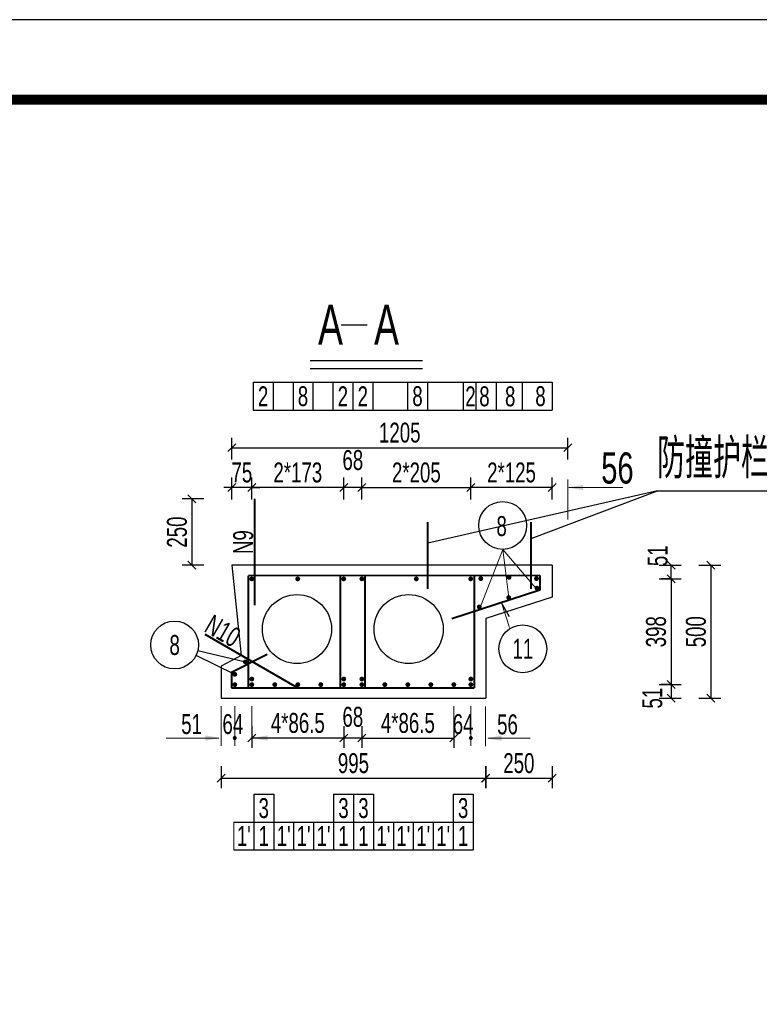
# Model space of a CAD drawing. Header units: millimetres. Extents: x -120871 to -111289, y -80062 to -71425.
# Tile 33 of 37: x -113012 to -112641, y -76432 to -75938. Entities that reach past the tile are written whole.
import ezdxf
from ezdxf.enums import TextEntityAlignment as Align

# ---------------------------------------------------------------- set-up
doc = ezdxf.new("R2010")
doc.units = ezdxf.units.MM
doc.header["$LTSCALE"] = 0.3
doc.header["$PDMODE"] = 99
doc.layers.get('0').update_dxf_attribs({"lineweight": 18})
for name, color, linetype, lineweight in [('BM1', 7, 'Continuous', 15), ('文字', 4, 'Continuous', 18), ('标注', 7, 'Continuous', 18), ('轮廓', 7, 'Continuous', 30), ('钢筋', 1, 'Continuous', 40)]:
    doc.layers.add(name, color=color, linetype=linetype, lineweight=lineweight)
for name, color, linetype in [('LOCKUP', 7, 'Continuous'), ('其它', 5, 'Continuous'), ('辅助', 7, 'Continuous'), ('附属', 7, 'Continuous')]:
    doc.layers.add(name, color=color, linetype=linetype)
doc.styles.add('hz-e', font='hztxt_e.shx', dxfattribs={"width": 0.7, "bigfont": 'hztxt.shx'})
doc.dimstyles.new('ISO-50', dxfattribs={"dimscale": 0.625, "dimtxt": 25, "dimasz": 10, "dimexe": 12.5, "dimexo": 6.25, "dimgap": 6.25, "dimtad": 1, "dimdec": 0, "dimdsep": 46, "dimtxsty": 'hz-e', "dimblk": 'OBLIQUE', "dimcen": 2.5, "dimadec": 0, "dimazin": 0, "dimtfac": 1, "dimtdec": 0, "dimtix": 1, "dimtmove": 2, "dimatfit": 3, "dimldrblk": 'OBLIQUE', "dimfxl": 15, "dimfxlon": 1, "dimarcsym": 0})

# ---------------------------------------------------------------- blocks, each defined once
blk = doc.blocks.new('_Oblique')
at = {"color": 0, "linetype": 'ByBlock', "lineweight": -2}
blk.add_line((-0.5, -0.5), (0.5, 0.5), dxfattribs=at)
blk = doc.blocks.new('*D68')
at = {"layer": 'Defpoints', "color": 0}
for p in [(-112785.81, -76172.3), (-112840.48, -76192.3), (-112785.81, -76192.3)]:
    blk.add_point(p, dxfattribs=at)
at = {"layer": '标注', "color": 0, "lineweight": -2}
for p, q in [((-112840.48, -76178.3), (-112840.48, -76167.3)), ((-112785.81, -76178.3), (-112785.81, -76167.3)), ((-112840.48, -76172.3), (-112785.81, -76172.3))]:
    blk.add_line(p, q, dxfattribs=at)
at = {"layer": '标注', "color": 0, "lineweight": -2, "xscale": 4, "yscale": 4, "zscale": 4, "rotation": 180}
blk.add_blockref('_Oblique', (-112840.48, -76172.3), dxfattribs=at)
at = {"layer": '标注', "color": 0, "lineweight": -2, "xscale": 4, "yscale": 4, "zscale": 4}
blk.add_blockref('_Oblique', (-112785.81, -76172.3), dxfattribs=at)
at = {"layer": '标注', "color": 0, "insert": (-112813.14, -76164.8), "char_height": 10, "attachment_point": 5, "style": 'hz-e'}
blk.add_mtext('2*205', dxfattribs=at)
blk = doc.blocks.new('*D69')
at = {"layer": 'Defpoints', "color": 0}
for p in [(-112895.68, -76172.3), (-112895.68, -76192.3), (-112849.54, -76192.3)]:
    blk.add_point(p, dxfattribs=at)
at = {"layer": '标注', "color": 0, "lineweight": -2}
for p, q in [((-112895.68, -76178.3), (-112895.68, -76167.3)), ((-112849.54, -76178.3), (-112849.54, -76167.3)), ((-112849.54, -76172.3), (-112895.68, -76172.3))]:
    blk.add_line(p, q, dxfattribs=at)
at = {"layer": '标注', "color": 0, "lineweight": -2, "xscale": 4, "yscale": 4, "zscale": 4, "rotation": 180}
blk.add_blockref('_Oblique', (-112895.68, -76172.3), dxfattribs=at)
at = {"layer": '标注', "color": 0, "lineweight": -2, "xscale": 4, "yscale": 4, "zscale": 4}
blk.add_blockref('_Oblique', (-112849.54, -76172.3), dxfattribs=at)
at = {"layer": '标注', "color": 0, "insert": (-112872.61, -76164.8), "char_height": 10, "attachment_point": 5, "style": 'hz-e'}
blk.add_mtext('2*173', dxfattribs=at)
blk = doc.blocks.new('*D70')
at = {"layer": 'Defpoints', "color": 0}
for p in [(-112849.54, -76172.3), (-112849.54, -76192.3), (-112840.48, -76192.3)]:
    blk.add_point(p, dxfattribs=at)
at = {"layer": '标注', "color": 0, "lineweight": -2}
for p, q in [((-112849.54, -76178.3), (-112849.54, -76167.3)), ((-112840.48, -76178.3), (-112840.48, -76167.3)), ((-112840.48, -76172.3), (-112849.54, -76172.3))]:
    blk.add_line(p, q, dxfattribs=at)
at = {"layer": '标注', "color": 0, "lineweight": -2, "xscale": 4, "yscale": 4, "zscale": 4, "rotation": 180}
blk.add_blockref('_Oblique', (-112849.54, -76172.3), dxfattribs=at)
at = {"layer": '标注', "color": 0, "lineweight": -2, "xscale": 4, "yscale": 4, "zscale": 4}
blk.add_blockref('_Oblique', (-112840.48, -76172.3), dxfattribs=at)
at = {"layer": '标注', "color": 0, "insert": (-112845.01, -76158.57), "char_height": 10, "attachment_point": 5, "style": 'hz-e'}
blk.add_mtext('68', dxfattribs=at)
blk = doc.blocks.new('*D71')
at = {"layer": 'Defpoints', "color": 0}
for p in [(-112840.48, -76278), (-112794.34, -76278), (-112794.34, -76298)]:
    blk.add_point(p, dxfattribs=at)
at = {"layer": '标注', "color": 0, "lineweight": -2}
for p, q in [((-112840.48, -76292), (-112840.48, -76303)), ((-112794.34, -76292), (-112794.34, -76303)), ((-112840.48, -76298), (-112794.34, -76298))]:
    blk.add_line(p, q, dxfattribs=at)
at = {"layer": '标注', "color": 0, "lineweight": -2, "xscale": 4, "yscale": 4, "zscale": 4, "rotation": 180}
blk.add_blockref('_Oblique', (-112840.48, -76298), dxfattribs=at)
at = {"layer": '标注', "color": 0, "lineweight": -2, "xscale": 4, "yscale": 4, "zscale": 4}
blk.add_blockref('_Oblique', (-112794.34, -76298), dxfattribs=at)
at = {"layer": '标注', "color": 0, "insert": (-112817.41, -76290.5), "char_height": 10, "attachment_point": 5, "style": 'hz-e'}
blk.add_mtext('4*86.5', dxfattribs=at)
blk = doc.blocks.new('*D72')
at = {"layer": 'Defpoints', "color": 0}
for p in [(-112849.54, -76278), (-112840.48, -76278), (-112849.54, -76298)]:
    blk.add_point(p, dxfattribs=at)
at = {"layer": '标注', "color": 0, "lineweight": -2}
for p, q in [((-112849.54, -76292), (-112849.54, -76303)), ((-112840.48, -76292), (-112840.48, -76303)), ((-112840.48, -76298), (-112849.54, -76298))]:
    blk.add_line(p, q, dxfattribs=at)
at = {"layer": '标注', "color": 0, "lineweight": -2, "xscale": 4, "yscale": 4, "zscale": 4, "rotation": 180}
blk.add_blockref('_Oblique', (-112849.54, -76298), dxfattribs=at)
at = {"layer": '标注', "color": 0, "lineweight": -2, "xscale": 4, "yscale": 4, "zscale": 4}
blk.add_blockref('_Oblique', (-112840.48, -76298), dxfattribs=at)
at = {"layer": '标注', "color": 0, "insert": (-112845.01, -76287.42), "char_height": 10, "attachment_point": 5, "style": 'hz-e'}
blk.add_mtext('68', dxfattribs=at)
blk = doc.blocks.new('*D73')
at = {"layer": 'Defpoints', "color": 0}
for p in [(-112895.68, -76278), (-112849.54, -76278), (-112895.68, -76298)]:
    blk.add_point(p, dxfattribs=at)
at = {"layer": '标注', "color": 0, "lineweight": -2}
for p, q in [((-112895.68, -76292), (-112895.68, -76303)), ((-112849.54, -76292), (-112849.54, -76303)), ((-112849.54, -76298), (-112895.68, -76298))]:
    blk.add_line(p, q, dxfattribs=at)
at = {"layer": '标注', "color": 0, "lineweight": -2, "xscale": 4, "yscale": 4, "zscale": 4, "rotation": 180}
blk.add_blockref('_Oblique', (-112895.68, -76298), dxfattribs=at)
at = {"layer": '标注', "color": 0, "lineweight": -2, "xscale": 4, "yscale": 4, "zscale": 4}
blk.add_blockref('_Oblique', (-112849.54, -76298), dxfattribs=at)
at = {"layer": '标注', "color": 0, "insert": (-112872.61, -76290.5), "char_height": 10, "attachment_point": 5, "style": 'hz-e'}
blk.add_mtext('4*86.5', dxfattribs=at)
blk = doc.blocks.new('*D74')
at = {"layer": 'Defpoints', "color": 0}
for p in [(-112905.68, -76172.3), (-112905.68, -76192.3), (-112895.68, -76192.3)]:
    blk.add_point(p, dxfattribs=at)
at = {"layer": '标注', "color": 0, "lineweight": -2}
for p, q in [((-112905.68, -76178.3), (-112905.68, -76167.3)), ((-112895.68, -76178.3), (-112895.68, -76167.3)), ((-112905.68, -76172.3), (-112909.68, -76172.3)), ((-112895.68, -76172.3), (-112905.68, -76172.3)), ((-112895.68, -76172.3), (-112891.68, -76172.3))]:
    blk.add_line(p, q, dxfattribs=at)
at = {"layer": '标注', "color": 0, "lineweight": -2, "xscale": 4, "yscale": 4, "zscale": 4}
blk.add_blockref('_Oblique', (-112905.68, -76172.3), dxfattribs=at)
at = {"layer": '标注', "color": 0, "lineweight": -2, "xscale": 4, "yscale": 4, "zscale": 4, "rotation": 180}
blk.add_blockref('_Oblique', (-112895.68, -76172.3), dxfattribs=at)
at = {"layer": '标注', "color": 0, "insert": (-112900.68, -76164.8), "char_height": 10, "attachment_point": 5, "style": 'hz-e'}
blk.add_mtext('75', dxfattribs=at)
blk = doc.blocks.new('*D75')
at = {"layer": 'Defpoints', "color": 0}
for p in [(-112705.38, -76211.33), (-112705.38, -76278), (-112665.38, -76278)]:
    blk.add_point(p, dxfattribs=at)
at = {"layer": '标注', "color": 0, "lineweight": -2}
for p, q in [((-112671.38, -76211.33), (-112660.38, -76211.33)), ((-112665.38, -76211.33), (-112665.38, -76278)), ((-112671.38, -76278), (-112660.38, -76278))]:
    blk.add_line(p, q, dxfattribs=at)
at = {"layer": '标注', "color": 0, "lineweight": -2, "xscale": 4, "yscale": 4, "zscale": 4}
for p, rotation in [((-112665.38, -76211.33), 90), ((-112665.38, -76278), 270)]:
    blk.add_blockref('_Oblique', p, dxfattribs=dict(at, rotation=rotation))
at = {"layer": '标注', "color": 0, "insert": (-112672.88, -76244.67), "char_height": 10, "attachment_point": 5, "rotation": 90, "style": 'hz-e'}
blk.add_mtext('500', dxfattribs=at)
blk = doc.blocks.new('*D76')
at = {"layer": 'Defpoints', "color": 0}
for p in [(-112905.68, -76178), (-112925.68, -76211.33), (-112905.68, -76211.33)]:
    blk.add_point(p, dxfattribs=at)
at = {"layer": '标注', "color": 0, "lineweight": -2}
for p, q in [((-112919.68, -76178), (-112930.68, -76178)), ((-112925.68, -76178), (-112925.68, -76211.33)), ((-112919.68, -76211.33), (-112930.68, -76211.33))]:
    blk.add_line(p, q, dxfattribs=at)
at = {"layer": '标注', "color": 0, "lineweight": -2, "xscale": 4, "yscale": 4, "zscale": 4}
for p, rotation in [((-112925.68, -76178), 90), ((-112925.68, -76211.33), 270)]:
    blk.add_blockref('_Oblique', p, dxfattribs=dict(at, rotation=rotation))
at = {"layer": '标注', "color": 0, "insert": (-112933.18, -76194.67), "char_height": 10, "attachment_point": 5, "rotation": 90, "style": 'hz-e'}
blk.add_mtext('250', dxfattribs=at)
blk = doc.blocks.new('*D77')
at = {"layer": 'Defpoints', "color": 0}
for p in [(-112705.38, -76211.33), (-112685.38, -76211.33), (-112705.38, -76218.13)]:
    blk.add_point(p, dxfattribs=at)
at = {"layer": '标注', "color": 0, "lineweight": -2}
for p, q in [((-112691.38, -76211.33), (-112680.38, -76211.33)), ((-112685.38, -76218.13), (-112685.38, -76211.33)), ((-112691.38, -76218.13), (-112680.38, -76218.13))]:
    blk.add_line(p, q, dxfattribs=at)
at = {"layer": '标注', "color": 0, "lineweight": -2, "xscale": 4, "yscale": 4, "zscale": 4}
for p, rotation in [((-112685.38, -76211.33), 90), ((-112685.38, -76218.13), 270)]:
    blk.add_blockref('_Oblique', p, dxfattribs=dict(at, rotation=rotation))
at = {"layer": '标注', "color": 0, "insert": (-112692.07, -76206.54), "char_height": 10, "attachment_point": 5, "rotation": 90, "style": 'hz-e'}
blk.add_mtext('51', dxfattribs=at)
blk = doc.blocks.new('*D78')
at = {"layer": 'Defpoints', "color": 0}
for p in [(-112911.01, -76278), (-112778.36, -76278), (-112778.36, -76318.16)]:
    blk.add_point(p, dxfattribs=at)
at = {"layer": '标注', "color": 0, "lineweight": -2}
for p, q in [((-112911.01, -76312.16), (-112911.01, -76323.16)), ((-112778.36, -76312.16), (-112778.36, -76323.16)), ((-112911.01, -76318.16), (-112778.36, -76318.16))]:
    blk.add_line(p, q, dxfattribs=at)
at = {"layer": '标注', "color": 0, "lineweight": -2, "xscale": 4, "yscale": 4, "zscale": 4, "rotation": 180}
blk.add_blockref('_Oblique', (-112911.01, -76318.16), dxfattribs=at)
at = {"layer": '标注', "color": 0, "lineweight": -2, "xscale": 4, "yscale": 4, "zscale": 4}
blk.add_blockref('_Oblique', (-112778.36, -76318.16), dxfattribs=at)
at = {"layer": '标注', "color": 0, "insert": (-112844.69, -76310.66), "char_height": 10, "attachment_point": 5, "style": 'hz-e'}
blk.add_mtext('995', dxfattribs=at)
blk = doc.blocks.new('*D79')
at = {"layer": 'Defpoints', "color": 0}
for p in [(-112737.24, -76152.3), (-112905.68, -76192.3), (-112737.24, -76192.3)]:
    blk.add_point(p, dxfattribs=at)
at = {"layer": '标注', "color": 0, "lineweight": -2}
for p, q in [((-112905.68, -76158.3), (-112905.68, -76147.3)), ((-112737.24, -76158.3), (-112737.24, -76147.3)), ((-112905.68, -76152.3), (-112737.24, -76152.3))]:
    blk.add_line(p, q, dxfattribs=at)
at = {"layer": '标注', "color": 0, "lineweight": -2, "xscale": 4, "yscale": 4, "zscale": 4, "rotation": 180}
blk.add_blockref('_Oblique', (-112905.68, -76152.3), dxfattribs=at)
at = {"layer": '标注', "color": 0, "lineweight": -2, "xscale": 4, "yscale": 4, "zscale": 4}
blk.add_blockref('_Oblique', (-112737.24, -76152.3), dxfattribs=at)
at = {"layer": '标注', "color": 0, "insert": (-112821.46, -76144.8), "char_height": 10, "attachment_point": 5, "style": 'hz-e'}
blk.add_mtext('1205', dxfattribs=at)
blk = doc.blocks.new('*D80')
at = {"layer": 'Defpoints', "color": 0}
for p in [(-112778.39, -76298.14), (-112745.06, -76298.14), (-112745.06, -76318.16)]:
    blk.add_point(p, dxfattribs=at)
at = {"layer": '标注', "color": 0, "lineweight": -2}
for p, q in [((-112778.39, -76312.16), (-112778.39, -76323.16)), ((-112745.06, -76312.16), (-112745.06, -76323.16)), ((-112778.39, -76318.16), (-112745.06, -76318.16))]:
    blk.add_line(p, q, dxfattribs=at)
at = {"layer": '标注', "color": 0, "lineweight": -2, "xscale": 4, "yscale": 4, "zscale": 4, "rotation": 180}
blk.add_blockref('_Oblique', (-112778.39, -76318.16), dxfattribs=at)
at = {"layer": '标注', "color": 0, "lineweight": -2, "xscale": 4, "yscale": 4, "zscale": 4}
blk.add_blockref('_Oblique', (-112745.06, -76318.16), dxfattribs=at)
at = {"layer": '标注', "color": 0, "insert": (-112761.73, -76310.66), "char_height": 10, "attachment_point": 5, "style": 'hz-e'}
blk.add_mtext('250', dxfattribs=at)
blk = doc.blocks.new('*D81')
at = {"layer": 'Defpoints', "color": 0}
for p in [(-112705.38, -76271.2), (-112705.38, -76278), (-112685.38, -76278)]:
    blk.add_point(p, dxfattribs=at)
at = {"layer": '标注', "color": 0, "lineweight": -2}
for p, q in [((-112691.38, -76271.2), (-112680.38, -76271.2)), ((-112685.38, -76271.2), (-112685.38, -76278)), ((-112691.38, -76278), (-112680.38, -76278))]:
    blk.add_line(p, q, dxfattribs=at)
at = {"layer": '标注', "color": 0, "lineweight": -2, "xscale": 4, "yscale": 4, "zscale": 4}
for p, rotation in [((-112685.38, -76271.2), 90), ((-112685.38, -76278), 270)]:
    blk.add_blockref('_Oblique', p, dxfattribs=dict(at, rotation=rotation))
at = {"layer": '标注', "color": 0, "insert": (-112694.74, -76278), "char_height": 10, "attachment_point": 5, "rotation": 90, "style": 'hz-e'}
blk.add_mtext('51', dxfattribs=at)
blk = doc.blocks.new('*D82')
at = {"layer": 'Defpoints', "color": 0}
for p in [(-112685.38, -76218.13), (-112685.38, -76271.2), (-112685.38, -76271.2)]:
    blk.add_point(p, dxfattribs=at)
at = {"layer": '标注', "color": 0, "lineweight": -2}
for p, q in [((-112685.38, -76218.13), (-112690.38, -76218.13)), ((-112685.38, -76218.13), (-112685.38, -76271.2)), ((-112685.38, -76271.2), (-112690.38, -76271.2))]:
    blk.add_line(p, q, dxfattribs=at)
at = {"layer": '标注', "color": 0, "lineweight": -2, "xscale": 4, "yscale": 4, "zscale": 4}
for p, rotation in [((-112685.38, -76218.13), 90), ((-112685.38, -76271.2), 270)]:
    blk.add_blockref('_Oblique', p, dxfattribs=dict(at, rotation=rotation))
at = {"layer": '标注', "color": 0, "insert": (-112692.88, -76244.67), "char_height": 10, "attachment_point": 5, "rotation": 90, "style": 'hz-e'}
blk.add_mtext('398', dxfattribs=at)
blk = doc.blocks.new('*D94')
at = {"layer": 'Defpoints', "color": 0}
for p in [(-112785.81, -76172.3), (-112785.81, -76192.3), (-112745, -76192.3)]:
    blk.add_point(p, dxfattribs=at)
at = {"layer": '标注', "color": 0, "lineweight": -2}
for p, q in [((-112785.81, -76178.3), (-112785.81, -76167.3)), ((-112745, -76178.3), (-112745, -76167.3)), ((-112745, -76172.3), (-112785.81, -76172.3))]:
    blk.add_line(p, q, dxfattribs=at)
at = {"layer": '标注', "color": 0, "lineweight": -2, "xscale": 4, "yscale": 4, "zscale": 4, "rotation": 180}
blk.add_blockref('_Oblique', (-112785.81, -76172.3), dxfattribs=at)
at = {"layer": '标注', "color": 0, "lineweight": -2, "xscale": 4, "yscale": 4, "zscale": 4}
blk.add_blockref('_Oblique', (-112745, -76172.3), dxfattribs=at)
at = {"layer": '标注', "color": 0, "insert": (-112765.4, -76164.8), "char_height": 10, "attachment_point": 5, "style": 'hz-e'}
blk.add_mtext('2*125', dxfattribs=at)

msp = doc.modelspace()

# ---------------------------------------------------------------- linework, layer by layer
at = {"ltscale": 0.5}
msp.add_line((-112904.687, -76340.162), (-112904.687, -76354.162), dxfattribs=at)
at = {"layer": 'BM1', "color": 0, "linetype": 'Continuous', "const_width": 4.999}
msp.add_lwpolyline([(-114239.913, -77412.68), (-114239.913, -75977.676), (-112227.419, -75977.676), (-112227.419, -77412.68)], close=True, dxfattribs=at)
at = {"layer": 'LOCKUP'}
for p, q in [((-112202.421, -75937.525), (-114323.835, -75937.525)), ((-112692.196, -76173.904), (-112807.333, -76200.283)), ((-112755.494, -76197.883), (-112692.196, -76173.904)), ((-112692.196, -76173.904), (-112596.906, -76173.904))]:
    msp.add_line(p, q, dxfattribs=at)
at = {"layer": '其它', "color": 5, "ltscale": 0.5}
msp.add_line((-112866.358, -76108.57), (-112810.087, -76108.57), dxfattribs=at)
at = {"layer": '标注', "ltscale": 0.5}
for p, q in [((-112737.237, -76188.305), (-112737.237, -76168.305)), ((-112736.684, -76172.305), (-112717.013, -76172.305)), ((-112729.55, -76172.305), (-112709.604, -76172.305)), ((-112781.021, -76232.051), (-112769.838, -76203.334)), ((-112753.187, -76222.791), (-112769.838, -76203.334)), ((-112766.81, -76227.546), (-112769.838, -76203.334)), ((-112766.419, -76242.577), (-112770.415, -76230.089)), ((-112911.011, -76282), (-112911.011, -76302)), ((-112904.211, -76282), (-112904.211, -76302)), ((-112904.211, -76282), (-112904.211, -76302)), ((-112895.677, -76282), (-112895.677, -76302)), ((-112794.344, -76282), (-112794.344, -76302)), ((-112785.811, -76282), (-112785.811, -76302)), ((-112785.811, -76282), (-112785.811, -76302)), ((-112778.393, -76282.139), (-112778.393, -76302.139)), ((-112919.011, -76298), (-112938.692, -76298)), ((-112912.211, -76298), (-112920.211, -76298)), ((-112896.211, -76298), (-112888.211, -76298)), ((-112887.677, -76298), (-112879.677, -76298)), ((-112777.193, -76298.139), (-112769.193, -76298.139)), ((-112770.393, -76298.139), (-112756.137, -76298.139))]:
    msp.add_line(p, q, dxfattribs=at)
at = {"layer": '标注', "const_width": 1}
for points in [[(-112904.711, -76298, 1), (-112903.711, -76298, 1)], [(-112785.311, -76298, -1), (-112786.311, -76298, -1)]]:
    msp.add_lwpolyline(points, format="xyb", close=True, dxfattribs=at)
at = {"layer": '标注'}
for points in [[(-112729.55, -76170.972), (-112729.55, -76173.638), (-112737.237, -76172.305)], [(-112919.011, -76296.667), (-112919.011, -76299.334), (-112911.011, -76298)], [(-112887.677, -76296.667), (-112887.677, -76299.334), (-112895.677, -76298)], [(-112770.393, -76296.805), (-112770.393, -76299.472), (-112778.393, -76298.139)]]:
    msp.add_solid(points, dxfattribs=at)
at = {"layer": '轮廓', "ltscale": 0.5}
for p, q in [((-112744.997, -76211.334), (-112905.677, -76211.334)), ((-112905.677, -76211.334), (-112901.011, -76256.667)), ((-112744.997, -76211.334), (-112744.997, -76227.334)), ((-112744.997, -76227.334), (-112778.344, -76238)), ((-112778.364, -76238.013), (-112778.364, -76278)), ((-112901.011, -76256.667), (-112911.011, -76262)), ((-112911.011, -76262), (-112911.011, -76278)), ((-112911.011, -76278), (-112778.364, -76278))]:
    msp.add_line(p, q, dxfattribs=at)
for centre in [(-112873.011, -76243.334), (-112817.011, -76243.334)]:
    msp.add_circle(centre, 17.333, dxfattribs=at)
at = {"layer": '辅助', "ltscale": 0.5}
msp.add_line((-112766.402, -76237.113), (-112770.415, -76230.089), dxfattribs=at)
msp.add_circle((-112759.741, -76253.229), 12, dxfattribs=at)
at = {"layer": '钢筋', "ltscale": 0.5}
for p, q in [((-112894.077, -76231.334), (-112894.077, -76178)), ((-112807.333, -76223.123), (-112807.333, -76189.661)), ((-112755.494, -76223.123), (-112755.494, -76189.661)), ((-112751.177, -76216.4), (-112897.277, -76216.534)), ((-112897.277, -76272.8), (-112897.277, -76216.534)), ((-112851.144, -76272.8), (-112851.144, -76216.534)), ((-112838.877, -76272.8), (-112838.877, -76216.534)), ((-112784.211, -76216.534), (-112784.211, -76272.8)), ((-112751.177, -76216.4), (-112751.177, -76223.891)), ((-112751.177, -76223.891), (-112795.324, -76238.114)), ((-112872.836, -76272.8), (-112919.024, -76246.134)), ((-112887.922, -76256.121), (-112905.811, -76265.065)), ((-112905.811, -76265.065), (-112905.811, -76272.8)), ((-112905.811, -76272.8), (-112784.211, -76272.8))]:
    msp.add_line(p, q, dxfattribs=at)
at = {"layer": '钢筋', "const_width": 1.2}
for points in [[(-112766.048, -76217.394, 1), (-112767.248, -76217.394, 1)], [(-112895.077, -76218.134, 1), (-112896.277, -76218.134, 1)], [(-112873.211, -76218.134, -1), (-112872.011, -76218.134, -1)], [(-112850.144, -76218.134, -1), (-112848.944, -76218.134, -1)], [(-112839.877, -76218.134, 1), (-112841.077, -76218.134, 1)], [(-112812.544, -76218.134, 1), (-112813.744, -76218.134, 1)], [(-112786.483, -76218.139, 1), (-112785.283, -76218.139, 1)], [(-112781.418, -76217.982, 1), (-112780.218, -76217.982, 1)], [(-112752.284, -76218, 1), (-112753.484, -76218, 1)], [(-112767.41, -76227.546, 1), (-112766.21, -76227.546, 1)], [(-112753.187, -76222.791, 1), (-112751.987, -76222.791, 1)], [(-112782.196, -76232.223, 1), (-112780.996, -76232.223, 1)], [(-112899.477, -76259.809, 1), (-112898.277, -76259.809, 1)], [(-112904.811, -76266.054, 1), (-112903.611, -76266.054, 1)], [(-112904.811, -76271.2, 1), (-112903.611, -76271.2, 1)], [(-112896.277, -76268.4, 1), (-112895.077, -76268.4, 1)], [(-112896.277, -76271.2, 1), (-112895.077, -76271.2, 1)], [(-112884.744, -76271.2, 1), (-112883.544, -76271.2, 1)], [(-112873.211, -76271.2, 1), (-112872.011, -76271.2, 1)], [(-112861.677, -76271.2, 1), (-112860.477, -76271.2, 1)], [(-112850.144, -76268.4, 1), (-112848.944, -76268.4, 1)], [(-112850.144, -76271.2, 1), (-112848.944, -76271.2, 1)], [(-112839.877, -76268.4, -1), (-112841.077, -76268.4, -1)], [(-112839.877, -76271.2, -1), (-112841.077, -76271.2, -1)], [(-112828.344, -76271.2, -1), (-112829.544, -76271.2, -1)], [(-112816.811, -76271.2, -1), (-112818.011, -76271.2, -1)], [(-112805.277, -76271.2, -1), (-112806.477, -76271.2, -1)], [(-112793.744, -76271.2, -1), (-112794.944, -76271.2, -1)], [(-112785.211, -76268.4, -1), (-112786.411, -76268.4, -1)], [(-112785.211, -76271.2, -1), (-112786.411, -76271.2, -1)]]:
    msp.add_lwpolyline(points, format="xyb", close=True, dxfattribs=at)
at = {"layer": '附属', "ltscale": 0.5}
for p, q in [((-112850.905, -76090.717), (-112837.819, -76090.717)), ((-112866.358, -76112.57), (-112810.087, -76112.57)), ((-112895.011, -76119.444), (-112745.012, -76119.444)), ((-112895.011, -76119.444), (-112895.011, -76133.444)), ((-112885.011, -76119.444), (-112885.011, -76133.444)), ((-112875.011, -76119.444), (-112875.011, -76133.444)), ((-112865.011, -76119.444), (-112865.011, -76133.444)), ((-112855.011, -76119.444), (-112855.011, -76133.444)), ((-112845.011, -76119.444), (-112845.011, -76133.444)), ((-112835.011, -76119.444), (-112835.011, -76133.444)), ((-112817.564, -76119.444), (-112817.564, -76133.444)), ((-112807.564, -76119.444), (-112807.564, -76133.444)), ((-112789.705, -76119.444), (-112789.705, -76133.444)), ((-112789.705, -76119.444), (-112789.705, -76133.444)), ((-112783.351, -76119.524), (-112783.351, -76133.524)), ((-112773.115, -76119.524), (-112773.115, -76133.524)), ((-112760.083, -76119.524), (-112760.083, -76133.524)), ((-112745.012, -76119.444), (-112745.012, -76133.444)), ((-112895.011, -76133.444), (-112745.012, -76133.444)), ((-112922.719, -76254.106), (-112898.877, -76259.809)), ((-112904.211, -76266.054), (-112923.607, -76256.58)), ((-112894.687, -76326.162), (-112884.687, -76326.162)), ((-112894.687, -76326.162), (-112894.687, -76340.162)), ((-112884.687, -76326.162), (-112884.687, -76340.162)), ((-112854.687, -76326.162), (-112854.687, -76340.162)), ((-112854.687, -76326.162), (-112844.687, -76326.162)), ((-112844.687, -76326.162), (-112834.687, -76326.162)), ((-112844.687, -76326.162), (-112844.687, -76340.162)), ((-112834.687, -76326.162), (-112834.687, -76340.162)), ((-112794.687, -76326.162), (-112784.687, -76326.162)), ((-112794.687, -76326.162), (-112794.687, -76340.162)), ((-112784.687, -76326.162), (-112784.687, -76340.162)), ((-112904.687, -76340.162), (-112784.687, -76340.162)), ((-112894.687, -76340.162), (-112894.687, -76354.162)), ((-112884.687, -76340.162), (-112884.687, -76354.162)), ((-112874.687, -76340.162), (-112874.687, -76354.162)), ((-112864.687, -76340.162), (-112864.687, -76354.162)), ((-112854.687, -76340.162), (-112854.687, -76354.162)), ((-112844.687, -76340.162), (-112844.687, -76354.162)), ((-112834.687, -76340.162), (-112834.687, -76354.162)), ((-112824.687, -76340.162), (-112824.687, -76354.162)), ((-112814.687, -76340.162), (-112814.687, -76354.162)), ((-112804.687, -76340.162), (-112804.687, -76354.162)), ((-112794.687, -76340.162), (-112794.687, -76354.162)), ((-112784.687, -76340.162), (-112784.687, -76354.162)), ((-112904.687, -76354.162), (-112784.687, -76354.162))]:
    msp.add_line(p, q, dxfattribs=at)
for centre in [(-112769.838, -76191.334), (-112934.39, -76251.314)]:
    msp.add_circle(centre, 12, dxfattribs=at)

# ---------------------------------------------------------------- texts
at = {"style": 'hz-e', "width": 0.7}
msp.add_text('防撞护栏预埋筋', height=20, dxfattribs=at).set_placement((-112692.336, -76167.727))
at = {"layer": '文字', "style": 'hz-e', "width": 0.7}
for s, height, p in [('A   A', 20, (-112862.438, -76100.608)), ('51', 10, (-112931.078, -76296)), ('64', 10, (-112910.406, -76296)), ('64', 10, (-112794.902, -76296)), ('56', 10, (-112772.632, -76296.139))]:
    msp.add_text(s, height=height, dxfattribs=at).set_placement(p)
for s, p in [('2', (-112890.011, -76126.444)), ('8', (-112870.011, -76126.444)), ('2', (-112850.011, -76126.444)), ('2', (-112840.011, -76126.444)), ('8', (-112812.564, -76126.444)), ('2', (-112785.983, -76126.485)), ('8', (-112778.979, -76126.524)), ('8', (-112766.083, -76126.524)), ('8', (-112750.876, -76126.444)), ('8', (-112770.36, -76191.642)), ('8', (-112934.39, -76251.314)), ('11', (-112759.741, -76253.229)), ('3', (-112889.687, -76333.162)), ('3', (-112849.687, -76333.162)), ('3', (-112839.687, -76333.162)), ('3', (-112789.687, -76333.162)), ("1'", (-112899.687, -76347.162)), ('1', (-112889.687, -76347.162)), ("1'", (-112879.687, -76347.162)), ("1'", (-112869.687, -76347.162)), ("1'", (-112859.687, -76347.162)), ('1', (-112849.687, -76347.162)), ('1', (-112839.687, -76347.162)), ("1'", (-112829.687, -76347.162)), ("1'", (-112819.687, -76347.162)), ("1'", (-112809.687, -76347.162)), ("1'", (-112799.687, -76347.162)), ('1', (-112789.687, -76347.162))]:
    msp.add_text(s, height=10, dxfattribs=at).set_placement(p, align=Align.MIDDLE)
for s, rotation, p in [('N9', 90, (-112895.034, -76205.672)), ('N10', 330, (-112920.141, -76244.251))]:
    msp.add_text(s, height=10, rotation=rotation, dxfattribs=at).set_placement(p)
at = {"layer": '标注', "style": 'hz-e', "width": 0.7}
msp.add_text('56', height=15.625, dxfattribs=at).set_placement((-112720.421, -76170.305))

# ---------------------------------------------------------------- dimensions: what is measured, and where the dimension line sits
at = {"layer": '标注'}
for p1, p2, distance, text, picture, middle in [((-112905.677, -76192.305), (-112737.237, -76192.305), 40, '1205', '*D79', (-112821.457, -76144.805)), ((-112849.544, -76192.305), (-112895.677, -76192.305), -20, '2*173', '*D69', (-112872.611, -76164.805)), ((-112840.477, -76192.305), (-112785.811, -76192.305), 20, '2*205', '*D68', (-112813.144, -76164.805)), ((-112744.997, -76192.305), (-112785.811, -76192.305), -20, '2*125', '*D94', (-112765.404, -76164.805)), ((-112849.544, -76278), (-112895.677, -76278), 20, '4*86.5', '*D73', (-112872.611, -76290.5)), ((-112840.477, -76278), (-112794.344, -76278), -20, '4*86.5', '*D71', (-112817.411, -76290.5))]:
    dim = msp.add_aligned_dim(p1=p1, p2=p2, distance=distance, text=text, dimstyle='ISO-50', override={"dimscale": 0.4, "dimlfac": 7.5}, dxfattribs=at)
    dim.commit()
    dim.dimension.update_dxf_attribs({"geometry": picture, "text_midpoint": middle})
for base, p1, p2, angle, picture, middle in [((-112849.544, -76172.305), (-112840.477, -76192.305), (-112849.544, -76192.305), 180, '*D70', (-112845.011, -76158.57)), ((-112685.382, -76211.334), (-112705.382, -76218.134), (-112705.382, -76211.334), 90, '*D77', (-112692.073, -76206.54)), ((-112685.382, -76278), (-112705.382, -76271.2), (-112705.382, -76278), 270, '*D81', (-112694.739, -76278)), ((-112849.544, -76298), (-112840.477, -76278), (-112849.544, -76278), 180, '*D72', (-112845.011, -76287.422))]:
    dim = msp.add_linear_dim(base=base, p1=p1, p2=p2, angle=angle, dimstyle='ISO-50', override={"dimscale": 0.4, "dimlfac": 7.5}, dxfattribs=at)
    dim.commit()
    dim.dimension.update_dxf_attribs({"geometry": picture, "text_midpoint": middle, "dimtype": 161})
for p1, p2, distance, picture, middle in [((-112895.677, -76192.305), (-112905.677, -76192.305), -20, '*D74', (-112900.677, -76164.805)), ((-112905.677, -76178), (-112905.677, -76211.334), -20, '*D76', (-112933.177, -76194.667)), ((-112705.382, -76211.334), (-112705.382, -76278), 40, '*D75', (-112672.882, -76244.667)), ((-112685.382, -76218.134), (-112685.382, -76271.2), 0, '*D82', (-112692.882, -76244.667)), ((-112911.011, -76278), (-112778.364, -76278), -40.162, '*D78', (-112844.687, -76310.662)), ((-112778.393, -76298.139), (-112745.057, -76298.139), -20.023, '*D80', (-112761.725, -76310.662))]:
    dim = msp.add_aligned_dim(p1=p1, p2=p2, distance=distance, dimstyle='ISO-50', override={"dimscale": 0.4, "dimlfac": 7.5}, dxfattribs=at)
    dim.commit()
    dim.dimension.update_dxf_attribs({"geometry": picture, "text_midpoint": middle})

doc.saveas('drawing.dxf')
